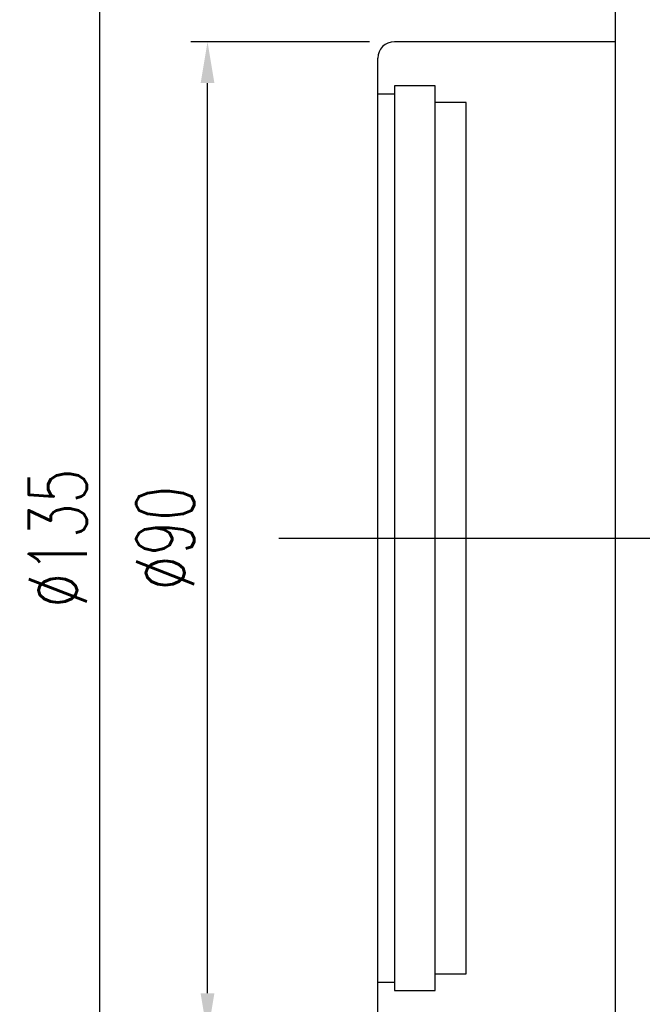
# Model space of a CAD drawing. Header units: millimetres. Extents: x 6 to 431, y 30 to 247.
# Tile 3 of 49: x 169 to 225, y 83 to 172. Entities that reach past the tile are written whole.
import ezdxf
from ezdxf.lldxf.tags import DXFTag

# ---------------------------------------------------------------- set-up
doc = ezdxf.new("R2010")
doc.units = ezdxf.units.MM
doc.header["$LTSCALE"] = 0.2
doc.layers.get('DEFPOINTS').update_dxf_attribs({"linetype": 'CONTINUOUS'})
doc.layers.add('layer 1', color=7, linetype='CONTINUOUS')
doc.styles.add('DIM-7', font='SIMPLEX.shx', dxfattribs={"width": 0.7, "bigfont": 'chineset.shx'})
tags = doc.linetypes.add('DASHED', pattern=[25.72, 12.86, -12.86]).pattern_tags.tags
tags[6:7] = [DXFTag(74, 4), DXFTag(75, 0), DXFTag(340, '0'), DXFTag(46, 0.0), DXFTag(50, 0.0), DXFTag(44, 0.0), DXFTag(45, 0.0)]
tags[4:5] = [DXFTag(74, 4), DXFTag(75, 0), DXFTag(340, '0'), DXFTag(46, 0.0), DXFTag(50, 0.0), DXFTag(44, 0.0), DXFTag(45, 0.0)]
doc.dimstyles.new('CNS', dxfattribs={"dimtxt": 3.5, "dimasz": 2.5, "dimexe": 1, "dimexo": 1.5, "dimgap": 0.09, "dimtad": 0, "dimdsep": 46, "dimtxsty": 'DIM-7', "dimcen": 0.09, "dimclrd": 1, "dimclre": 1, "dimclrt": 4, "dimadec": 0, "dimazin": 0, "dimtfac": 1, "dimtix": 1, "dimtmove": 2, "dimatfit": 3, "dimfxl": 1, "dimtvp": 0.971429, "dimtolj": 1, "dimarcsym": 0})

# ---------------------------------------------------------------- blocks, each defined once
blk = doc.blocks.new('*D5')
at = {"layer": 'DEFPOINTS', "color": 0, "transparency": 16777216}
for p in [(185.678, 170.407), (202.603, 170.407), (202.603, 80.407)]:
    blk.add_point(p, dxfattribs=at)
at = {"layer": 'layer 1', "lineweight": -2, "transparency": 16777216}
for p, q in [((200.353, 170.407), (184.178, 170.407)), ((185.678, 84.157), (185.678, 166.657)), ((200.353, 80.407), (184.178, 80.407))]:
    blk.add_line(p, q, dxfattribs=at)
at = {"layer": 'layer 1', "transparency": 16777216}
for points in [[(185.053, 166.657), (186.303, 166.657), (185.678, 170.407)], [(185.053, 84.157), (186.303, 84.157), (185.678, 80.407)]]:
    blk.add_solid(points, dxfattribs=at)
at = {"layer": 'layer 1', "transparency": 16777216, "insert": (181.853, 125.407), "char_height": 5.25, "attachment_point": 5, "rotation": 90, "style": 'DIM-7'}
blk.add_mtext('\\A1;%%C90', dxfattribs=at)
blk = doc.blocks.new('*D7')
at = {"layer": 'DEFPOINTS', "color": 0, "transparency": 16777216}
for p in [(175.934, 192.907), (224.103, 192.907), (224.103, 57.907)]:
    blk.add_point(p, dxfattribs=at)
at = {"layer": 'layer 1', "lineweight": -2, "transparency": 16777216}
for p, q in [((221.853, 192.907), (174.434, 192.907)), ((175.934, 61.657), (175.934, 189.157)), ((221.853, 57.907), (174.434, 57.907))]:
    blk.add_line(p, q, dxfattribs=at)
at = {"layer": 'layer 1', "transparency": 16777216}
for points in [[(175.309, 189.157), (176.559, 189.157), (175.934, 192.907)], [(175.309, 61.657), (176.559, 61.657), (175.934, 57.907)]]:
    blk.add_solid(points, dxfattribs=at)
at = {"layer": 'layer 1', "transparency": 16777216, "insert": (172.109, 125.407), "char_height": 5.25, "attachment_point": 5, "rotation": 90, "style": 'DIM-7'}
blk.add_mtext('\\A1;%%C135', dxfattribs=at)

msp = doc.modelspace()

# ---------------------------------------------------------------- linework, layer by layer
at = {"layer": 'layer 1', "linetype": 'Continuous'}
for p, q in [((222.603, 191.407), (222.603, 59.407)), ((222.603, 170.407), (202.603, 170.407)), ((201.103, 81.907), (201.103, 168.907))]:
    msp.add_line(p, q, dxfattribs=at)
at = {"layer": 'layer 1', "linetype": 'DASHED'}
for p, q in [((206.303, 166.407), (202.603, 166.407)), ((202.603, 166.407), (202.603, 84.407)), ((206.303, 84.407), (206.303, 166.407)), ((202.603, 165.657), (201.103, 165.657)), ((209.103, 164.907), (206.303, 164.907)), ((209.103, 85.907), (209.103, 164.907)), ((206.303, 85.907), (209.103, 85.907)), ((201.103, 85.157), (202.603, 85.157)), ((202.603, 84.407), (206.303, 84.407))]:
    msp.add_line(p, q, dxfattribs=at)
at = {"layer": 'layer 1'}
msp.add_line((192.153, 125.407), (418.603, 125.407), dxfattribs=at)
at = {"layer": 'layer 1', "linetype": 'Continuous'}
msp.add_arc((202.603, 168.907), 1.5, 90, 180, dxfattribs=at)

# ---------------------------------------------------------------- dimensions: what is measured, and where the dimension line sits
at = {"layer": 'layer 1'}
for base, p1, p2, picture, middle in [((175.934, 192.907), (224.103, 57.907), (224.103, 192.907), '*D7', (172.109, 125.407)), ((185.678, 170.407), (202.603, 80.407), (202.603, 170.407), '*D5', (181.853, 125.407))]:
    dim = msp.add_linear_dim(base=base, p1=p1, p2=p2, angle=90, text='%%C<>', dimstyle='CNS', override={"dimscale": 1.5, "dimgap": 0.8, "dimtad": 1, "dimclrd": 256, "dimclre": 256, "dimclrt": 256, "dimadec": 2, "dimazin": 2, "dimtm": 1e-09, "dimtfac": 0.6, "dimtmove": 1, "dimatfit": 0}, dxfattribs=at)
    dim.commit()
    dim.dimension.update_dxf_attribs({"geometry": picture, "text_midpoint": middle})

doc.saveas('drawing.dxf')
